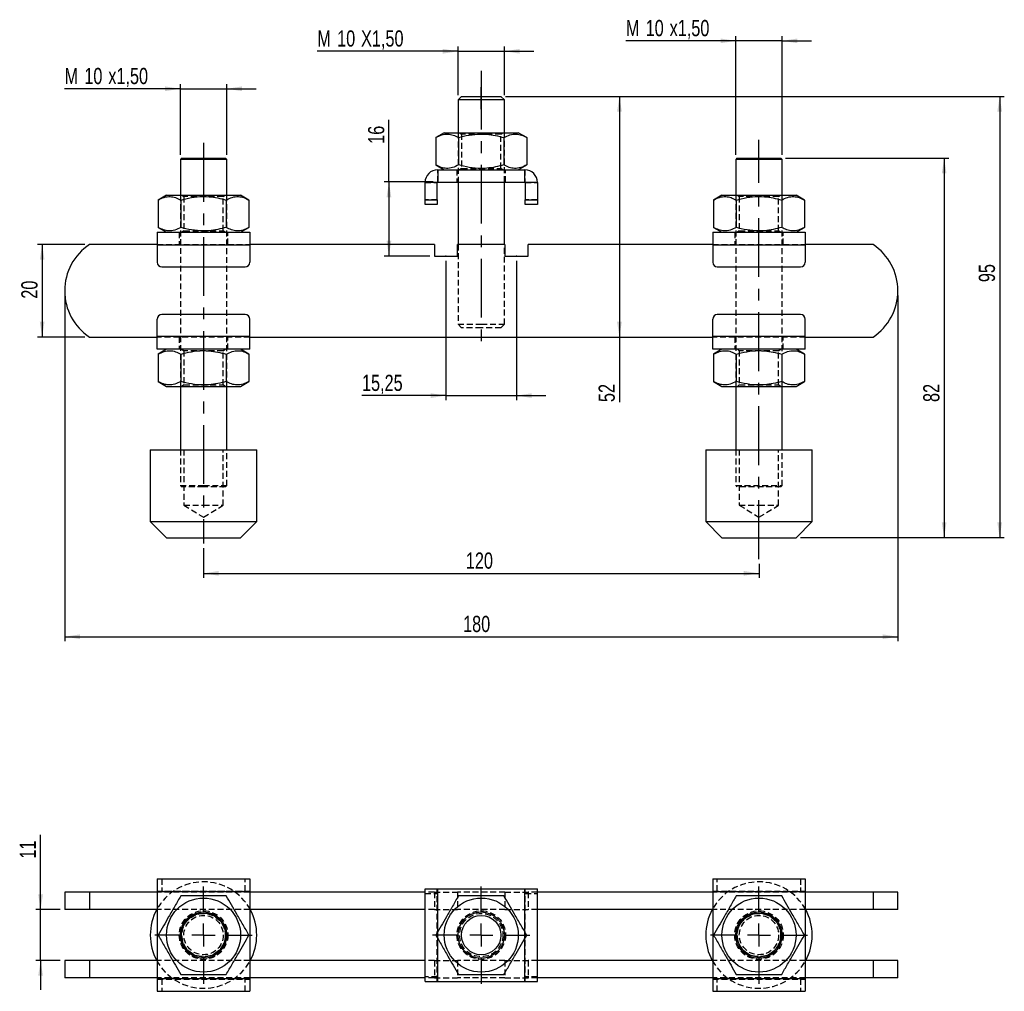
# Model space of a CAD drawing. Extents: x 28 to 414, y 64 to 274.
# Tile 1 of 2: x 28 to 241, y 64 to 274. Entities that reach past the tile are written whole.
import ezdxf

# ---------------------------------------------------------------- set-up
doc = ezdxf.new("R2010")
doc.units = 0
doc.header["$PDSIZE"] = -1
doc.linetypes.add('CENTERX2', pattern=[20.32, 12.7, -2.54, 2.54, -2.54])
doc.linetypes.add('HIDDEN', pattern=[1.905, 1.27, -0.635])
doc.layers.get('0').update_dxf_attribs({"linetype": 'CONTINUOUS'})
doc.layers.add('FORMATO', color=179, linetype='CONTINUOUS')
doc.styles.add('SLDTEXTSTYLE0', font='TXT', dxfattribs={"width": 0.75})
doc.dimstyles.new('SLDDIMSTYLE0', dxfattribs={"dimtxt": 3.5, "dimasz": 3.302, "dimexe": 0, "dimexo": 0.0625, "dimgap": 0.875, "dimtad": 1, "dimdec": 3, "dimrnd": 1e-09, "dimzin": 12, "dimtxsty": 'SLDTEXTSTYLE0', "dimsah": 1, "dimcen": 0.09, "dimazin": 3, "dimtfac": 1, "dimtdec": 3, "dimtmove": 0, "dimatfit": 3, "dimtolj": 1, "dimtzin": 12})
doc.dimstyles.new('SLDDIMSTYLE1', dxfattribs={"dimtxt": 3.5, "dimasz": 3.302, "dimexe": 0, "dimexo": 0.0625, "dimgap": 0.875, "dimtad": 1, "dimdec": 3, "dimrnd": 1e-09, "dimzin": 12, "dimtxsty": 'SLDTEXTSTYLE0', "dimsah": 1, "dimcen": 0.09, "dimazin": 3, "dimtfac": 1, "dimtdec": 3, "dimtofl": 0, "dimtmove": 0, "dimatfit": 3, "dimtolj": 1, "dimtzin": 12})
doc.dimstyles.new('SLDDIMSTYLE2', dxfattribs={"dimtxt": 3.5, "dimasz": 3.302, "dimexe": 0, "dimexo": 0.0625, "dimgap": 0.875, "dimtad": 1, "dimdec": 0, "dimrnd": 1e-09, "dimzin": 12, "dimtxsty": 'SLDTEXTSTYLE0', "dimsah": 1, "dimcen": 0.09, "dimazin": 3, "dimtfac": 1, "dimtofl": 0, "dimtmove": 0, "dimatfit": 3, "dimtolj": 1, "dimtzin": 12})

# ---------------------------------------------------------------- blocks, each defined once
blk = doc.blocks.new('_D')
at = {"layer": 'FORMATO'}
for p, q in [((120.21, 221.87), (120.21, 191.71)), ((135.46, 221.87), (135.46, 191.71)), ((120.21, 192.71), (102.07, 192.71)), ((120.21, 192.71), (135.46, 192.71)), ((135.46, 192.71), (141.81, 192.71))]:
    blk.add_line(p, q, dxfattribs=at)
for points in [[(120.21, 192.71), (116.91, 193.22), (116.91, 192.2)], [(135.46, 192.71), (138.76, 192.2), (138.76, 193.22)]]:
    blk.add_solid(points, dxfattribs=at)
at = {"layer": 'FORMATO', "insert": (102.07, 197.22), "char_height": 3.5, "attachment_point": 1, "style": 'SLDTEXTSTYLE0'}
blk.add_mtext('15,25', dxfattribs=at)
blk = doc.blocks.new('_D_1')
at = {"layer": 'FORMATO'}
for p, q in [((67.84, 159.75), (67.84, 153.31)), ((187.84, 156.39), (187.84, 153.31)), ((67.84, 154.31), (187.84, 154.31))]:
    blk.add_line(p, q, dxfattribs=at)
for points in [[(67.84, 154.31), (71.14, 153.8), (71.14, 154.82)], [(187.84, 154.31), (184.53, 154.82), (184.53, 153.8)]]:
    blk.add_solid(points, dxfattribs=at)
at = {"layer": 'FORMATO', "insert": (124.51, 158.82), "char_height": 3.5, "attachment_point": 1, "style": 'SLDTEXTSTYLE0'}
blk.add_mtext('120', dxfattribs=at)
blk = doc.blocks.new('_D_2')
at = {"layer": 'FORMATO'}
for p, q in [((37.84, 214.37), (37.84, 139.62)), ((217.84, 214.37), (217.84, 139.62)), ((37.84, 140.62), (217.84, 140.62))]:
    blk.add_line(p, q, dxfattribs=at)
for points in [[(37.84, 140.62), (41.14, 140.11), (41.14, 141.12)], [(217.84, 140.62), (214.53, 141.12), (214.53, 140.11)]]:
    blk.add_solid(points, dxfattribs=at)
at = {"layer": 'FORMATO', "insert": (123.91, 145.13), "char_height": 3.5, "attachment_point": 1, "style": 'SLDTEXTSTYLE0'}
blk.add_mtext('180', dxfattribs=at)
blk = doc.blocks.new('_D_3')
at = {"layer": 'FORMATO'}
for p, q in [((42.2, 225.37), (31.97, 225.37)), ((32.97, 225.37), (32.97, 205.37)), ((42.2, 205.37), (31.97, 205.37))]:
    blk.add_line(p, q, dxfattribs=at)
for points in [[(32.97, 225.37), (32.46, 222.06), (33.48, 222.06)], [(32.97, 205.37), (33.48, 208.67), (32.46, 208.67)]]:
    blk.add_solid(points, dxfattribs=at)
at = {"layer": 'FORMATO', "insert": (28.46, 213.65), "char_height": 3.5, "attachment_point": 1, "rotation": 90, "style": 'SLDTEXTSTYLE0'}
blk.add_mtext('20', dxfattribs=at)
blk = doc.blocks.new('_D_4')
at = {"layer": 'FORMATO'}
for p, q in [((122.84, 257.62), (122.84, 268.12)), ((132.84, 257.62), (132.84, 268.12)), ((122.84, 267.12), (92.41, 267.12)), ((122.84, 267.12), (132.84, 267.12)), ((132.84, 267.12), (139.19, 267.12))]:
    blk.add_line(p, q, dxfattribs=at)
for points in [[(122.84, 267.12), (119.53, 267.62), (119.53, 266.61)], [(132.84, 267.12), (136.14, 266.61), (136.14, 267.62)]]:
    blk.add_solid(points, dxfattribs=at)
at = {"layer": 'FORMATO', "char_height": 3.5, "attachment_point": 1, "style": 'SLDTEXTSTYLE0'}
for s, insert in [('M', (92.41, 271.63)), ('10', (96.7, 271.63)), ('X1,50', (101.87, 271.63))]:
    blk.add_mtext(s, dxfattribs=dict(at, insert=insert))
blk = doc.blocks.new('_D_5')
at = {"layer": 'FORMATO'}
for p, q in [((133.09, 257.37), (240.84, 257.37)), ((239.84, 257.37), (239.84, 162.02)), ((196.84, 162.02), (240.84, 162.02))]:
    blk.add_line(p, q, dxfattribs=at)
for points in [[(239.84, 257.37), (239.33, 254.06), (240.34, 254.06)], [(239.84, 162.02), (240.34, 165.32), (239.33, 165.32)]]:
    blk.add_solid(points, dxfattribs=at)
at = {"layer": 'FORMATO', "insert": (235.32, 217.23), "char_height": 3.5, "attachment_point": 1, "rotation": 90, "style": 'SLDTEXTSTYLE0'}
blk.add_mtext('95', dxfattribs=at)
blk = doc.blocks.new('_D_6')
at = {"layer": 'FORMATO'}
for p, q in [((107.89, 238.87), (107.89, 252.3)), ((117.44, 238.87), (106.89, 238.87)), ((107.89, 238.87), (107.89, 222.87)), ((116.71, 222.87), (106.89, 222.87))]:
    blk.add_line(p, q, dxfattribs=at)
for points in [[(107.89, 238.87), (107.38, 235.56), (108.4, 235.56)], [(107.89, 222.87), (108.4, 226.17), (107.38, 226.17)]]:
    blk.add_solid(points, dxfattribs=at)
at = {"layer": 'FORMATO', "insert": (103.38, 247.12), "char_height": 3.5, "attachment_point": 1, "rotation": 90, "style": 'SLDTEXTSTYLE0'}
blk.add_mtext('16', dxfattribs=at)
blk = doc.blocks.new('_D_7')
at = {"layer": 'FORMATO'}
for p, q in [((193.59, 244.02), (228.84, 244.02)), ((227.84, 244.02), (227.84, 162.02)), ((196.84, 162.02), (228.84, 162.02))]:
    blk.add_line(p, q, dxfattribs=at)
for points in [[(227.84, 244.02), (227.33, 240.71), (228.34, 240.71)], [(227.84, 162.02), (228.34, 165.32), (227.33, 165.32)]]:
    blk.add_solid(points, dxfattribs=at)
at = {"layer": 'FORMATO', "insert": (223.32, 191.33), "char_height": 3.5, "attachment_point": 1, "rotation": 90, "style": 'SLDTEXTSTYLE0'}
blk.add_mtext('82', dxfattribs=at)
blk = doc.blocks.new('_D_8')
at = {"layer": 'FORMATO'}
for p, q in [((62.84, 244.77), (62.84, 260.01)), ((72.84, 244.77), (72.84, 260.01)), ((62.84, 259.01), (37.8, 259.01)), ((62.84, 259.01), (72.84, 259.01)), ((72.84, 259.01), (79.19, 259.01))]:
    blk.add_line(p, q, dxfattribs=at)
for points in [[(62.84, 259.01), (59.53, 259.52), (59.53, 258.5)], [(72.84, 259.01), (76.14, 258.5), (76.14, 259.52)]]:
    blk.add_solid(points, dxfattribs=at)
at = {"layer": 'FORMATO', "char_height": 3.5, "attachment_point": 1, "style": 'SLDTEXTSTYLE0'}
for s, insert in [('M', (37.8, 263.52)), ('10', (42.08, 263.52)), ('x1,50', (47.26, 263.52))]:
    blk.add_mtext(s, dxfattribs=dict(at, insert=insert))
blk = doc.blocks.new('_D_9')
at = {"layer": 'FORMATO'}
for p, q in [((182.84, 244.77), (182.84, 270.37)), ((192.84, 244.77), (192.84, 270.37)), ((182.84, 269.37), (159.07, 269.37)), ((192.84, 269.37), (182.84, 269.37)), ((192.84, 269.37), (199.19, 269.37))]:
    blk.add_line(p, q, dxfattribs=at)
for points in [[(182.84, 269.37), (179.53, 269.87), (179.53, 268.86)], [(192.84, 269.37), (196.14, 268.86), (196.14, 269.87)]]:
    blk.add_solid(points, dxfattribs=at)
at = {"layer": 'FORMATO', "char_height": 3.5, "attachment_point": 1, "style": 'SLDTEXTSTYLE0'}
for s, insert in [('M', (159.07, 273.88)), ('10', (163.35, 273.88)), ('x1,50', (168.53, 273.88))]:
    blk.add_mtext(s, dxfattribs=dict(at, insert=insert))
blk = doc.blocks.new('_D_10')
at = {"layer": 'FORMATO'}
for p, q in [((133.09, 257.37), (158.69, 257.37)), ((157.69, 257.37), (157.69, 205.37)), ((157.69, 205.37), (157.69, 191.32))]:
    blk.add_line(p, q, dxfattribs=at)
for points in [[(157.69, 257.37), (157.18, 254.06), (158.2, 254.06)], [(157.69, 205.37), (158.2, 208.67), (157.18, 208.67)]]:
    blk.add_solid(points, dxfattribs=at)
at = {"layer": 'FORMATO', "insert": (153.18, 191.32), "char_height": 3.5, "attachment_point": 1, "rotation": 90, "style": 'SLDTEXTSTYLE0'}
blk.add_mtext('52', dxfattribs=at)
blk = doc.blocks.new('_D_11')
at = {"layer": 'FORMATO'}
for p, q in [((32.63, 81.65), (32.63, 97.82)), ((36.84, 81.65), (31.63, 81.65)), ((32.63, 70.65), (32.63, 81.65)), ((36.84, 70.65), (31.63, 70.65)), ((32.63, 70.65), (32.63, 64.3))]:
    blk.add_line(p, q, dxfattribs=at)
for points in [[(32.63, 81.65), (33.14, 84.95), (32.12, 84.95)], [(32.63, 70.65), (32.12, 67.35), (33.14, 67.35)]]:
    blk.add_solid(points, dxfattribs=at)
at = {"layer": 'FORMATO', "insert": (28.12, 92.65), "char_height": 3.5, "attachment_point": 1, "rotation": 90, "style": 'SLDTEXTSTYLE0'}
blk.add_mtext('11', dxfattribs=at)
blk = doc.blocks.new('SW_CENTERMARKSYMBOL_0')
at = {"layer": 'FORMATO', "color": 0}
for p, q in [((0, 5), (0, 10.5)), ((0, 0), (0, 2.5)), ((-5, 0), (-10.5, 0)), ((0, 0), (-2.5, 0)), ((0, 0), (0, -2.5)), ((0, 0), (2.5, 0)), ((5, 0), (10.5, 0)), ((0, -5), (0, -10.5))]:
    blk.add_line(p, q, dxfattribs=at)
blk = doc.blocks.new('SW_CENTERMARKSYMBOL_1')
at = {"layer": 'FORMATO', "color": 0}
for p, q in [((0, 5), (0, 10.5)), ((0, 0), (0, 2.5)), ((-5, 0), (-10.5, 0)), ((0, 0), (-2.5, 0)), ((0, 0), (0, -2.5)), ((0, 0), (2.5, 0)), ((5, 0), (10.5, 0)), ((0, -5), (0, -10.5))]:
    blk.add_line(p, q, dxfattribs=at)
blk = doc.blocks.new('SW_CENTERMARKSYMBOL_2')
at = {"layer": 'FORMATO', "color": 0}
for p, q in [((0, 5), (0, 10.5)), ((0, 0), (0, 2.5)), ((-5, 0), (-10.5, 0)), ((0, 0), (-2.5, 0)), ((0, 0), (0, -2.5)), ((0, 0), (2.5, 0)), ((5, 0), (10.5, 0)), ((0, -5), (0, -10.5))]:
    blk.add_line(p, q, dxfattribs=at)

msp = doc.modelspace()

# ---------------------------------------------------------------- linework, layer by layer
at = {"color": 7, "linetype": 'CONTINUOUS'}
for p, q in [((123.5851, 257.3657), (122.8351, 256.6157)), ((122.8351, 256.6157), (122.8351, 249.5157)), ((127.8351, 256.6157), (122.8351, 256.6157)), ((123.5851, 257.3657), (127.8351, 257.3657)), ((127.8351, 257.3657), (132.0851, 257.3657)), ((132.8351, 256.6157), (127.8351, 256.6157)), ((132.8351, 256.6157), (132.0851, 257.3657)), ((132.8351, 249.5157), (132.8351, 256.6157)), ((119.8351, 249.5157), (118.0201, 248.4679)), ((119.8351, 249.5157), (135.8351, 249.5157)), ((137.65, 248.4679), (135.8351, 249.5157)), ((118.0201, 248.4679), (118.0201, 242.5636)), ((122.9276, 248.4679), (122.9276, 242.5636)), ((132.7426, 248.4679), (132.7426, 242.5636)), ((137.65, 248.4679), (137.65, 242.5636)), ((63.0851, 244.0157), (62.8351, 243.7657)), ((62.8351, 243.7657), (62.8351, 236.0157)), ((67.8351, 243.7657), (62.8351, 243.7657)), ((63.0851, 244.0157), (67.8351, 244.0157)), ((67.8351, 244.0157), (72.5851, 244.0157)), ((72.8351, 243.7657), (67.8351, 243.7657)), ((72.8351, 243.7657), (72.5851, 244.0157)), ((72.8351, 236.0157), (72.8351, 243.7657)), ((118.0201, 242.5636), (119.8351, 241.5157)), ((135.8351, 241.5157), (137.65, 242.5636)), ((183.0851, 244.0157), (182.8351, 243.7657)), ((182.8351, 243.7657), (182.8351, 236.0157)), ((192.8351, 243.7657), (182.8351, 243.7657)), ((183.0851, 244.0157), (192.5851, 244.0157)), ((192.8351, 243.7657), (192.5851, 244.0157)), ((192.8351, 236.0157), (192.8351, 243.7657)), ((118.4351, 241.5157), (118.4351, 238.8657)), ((118.4351, 241.5157), (137.2351, 241.5157)), ((137.2351, 238.8657), (137.2351, 241.5157)), ((118.3351, 238.7657), (115.6851, 238.7657)), ((115.6851, 235.0157), (115.6851, 238.7657)), ((118.3351, 235.0157), (118.3351, 238.7657)), ((118.4351, 238.8657), (137.2351, 238.8657)), ((122.8351, 238.8657), (122.8351, 225.3657)), ((132.8351, 225.3657), (132.8351, 238.8657)), ((139.9851, 238.7657), (137.3351, 238.7657)), ((137.3351, 238.7657), (137.3351, 235.0157)), ((139.9851, 238.7657), (139.9851, 235.0157)), ((59.8351, 236.0157), (58.0201, 234.9679)), ((58.0201, 234.9679), (58.0201, 229.0636)), ((59.8351, 236.0157), (75.8351, 236.0157)), ((62.9276, 234.9679), (62.9276, 229.0636)), ((72.7426, 234.9679), (72.7426, 229.0636)), ((77.65, 234.9679), (75.8351, 236.0157)), ((77.65, 234.9679), (77.65, 229.0636)), ((115.6851, 234.0157), (115.6851, 235.0157)), ((115.6851, 235.0157), (118.3351, 235.0157)), ((118.3351, 234.0157), (115.6851, 234.0157)), ((118.3351, 235.0157), (118.3351, 234.0157)), ((137.3351, 234.0157), (137.3351, 235.0157)), ((137.3351, 235.0157), (139.9851, 235.0157)), ((139.9851, 234.0157), (137.3351, 234.0157)), ((139.9851, 235.0157), (139.9851, 234.0157)), ((179.8351, 236.0157), (178.0201, 234.9679)), ((178.0201, 234.9679), (178.0201, 229.0636)), ((179.8351, 236.0157), (195.8351, 236.0157)), ((182.9276, 234.9679), (182.9276, 229.0636)), ((192.7426, 234.9679), (192.7426, 229.0636)), ((197.65, 234.9679), (195.8351, 236.0157)), ((197.65, 234.9679), (197.65, 229.0636)), ((57.8351, 228.0157), (57.8351, 225.2657)), ((57.8351, 228.0157), (77.8351, 228.0157)), ((58.0201, 229.0636), (59.8351, 228.0157)), ((75.8351, 228.0157), (77.65, 229.0636)), ((77.8351, 228.0157), (77.8351, 225.2657)), ((177.8351, 228.0157), (177.8351, 225.2657)), ((177.8351, 228.0157), (197.8351, 228.0157)), ((178.0201, 229.0636), (179.8351, 228.0157)), ((195.8351, 228.0157), (197.65, 229.0636)), ((197.8351, 228.0157), (197.8351, 225.2657)), ((57.8351, 225.3657), (43.2018, 225.3657)), ((57.8351, 225.2657), (57.8351, 221.5157)), ((57.8351, 225.2657), (77.8351, 225.2657)), ((117.7101, 225.3657), (77.8351, 225.3657)), ((77.8351, 225.2657), (77.8351, 221.5157)), ((117.7101, 225.3657), (117.7101, 222.8657)), ((122.7101, 222.8657), (122.7101, 225.3657)), ((132.9601, 225.3657), (122.7101, 225.3657)), ((132.9601, 225.3657), (132.9601, 222.8657)), ((177.8351, 225.3657), (137.9601, 225.3657)), ((137.9601, 222.8657), (137.9601, 225.3657)), ((177.8351, 225.2657), (197.8351, 225.2657)), ((177.8351, 225.2657), (177.8351, 221.5157)), ((212.4683, 225.3657), (197.8351, 225.3657)), ((197.8351, 225.2657), (197.8351, 221.5157)), ((117.7101, 222.8657), (122.7101, 222.8657)), ((132.9601, 222.8657), (137.9601, 222.8657)), ((58.8351, 220.5157), (76.8351, 220.5157)), ((178.8351, 220.5157), (196.8351, 220.5157)), ((57.8351, 205.4657), (57.8351, 209.2157)), ((76.8351, 210.2157), (58.8351, 210.2157)), ((77.8351, 205.4657), (77.8351, 209.2157)), ((177.8351, 205.4657), (177.8351, 209.2157)), ((196.8351, 210.2157), (178.8351, 210.2157)), ((197.8351, 205.4657), (197.8351, 209.2157)), ((43.2018, 205.3657), (57.8351, 205.3657)), ((77.8351, 205.4657), (57.8351, 205.4657)), ((57.8351, 202.7157), (57.8351, 205.4657)), ((77.8351, 202.7157), (77.8351, 205.4657)), ((77.8351, 205.3657), (177.8351, 205.3657)), ((197.8351, 205.4657), (177.8351, 205.4657)), ((177.8351, 202.7157), (177.8351, 205.4657)), ((197.8351, 202.7157), (197.8351, 205.4657)), ((197.8351, 205.3657), (212.4683, 205.3657)), ((77.8351, 202.7157), (57.8351, 202.7157)), ((59.8351, 202.7157), (58.0201, 201.6679)), ((77.65, 201.6679), (75.8351, 202.7157)), ((197.8351, 202.7157), (177.8351, 202.7157)), ((179.8351, 202.7157), (178.0201, 201.6679)), ((197.65, 201.6679), (195.8351, 202.7157)), ((58.0201, 201.6679), (58.0201, 195.7636)), ((62.9276, 201.6679), (62.9276, 195.7636)), ((72.7426, 201.6679), (72.7426, 195.7636)), ((77.65, 201.6679), (77.65, 195.7636)), ((178.0201, 201.6679), (178.0201, 195.7636)), ((182.9276, 201.6679), (182.9276, 195.7636)), ((192.7426, 201.6679), (192.7426, 195.7636)), ((197.65, 201.6679), (197.65, 195.7636)), ((58.0201, 195.7636), (59.8351, 194.7157)), ((75.8351, 194.7157), (77.65, 195.7636)), ((178.0201, 195.7636), (179.8351, 194.7157)), ((195.8351, 194.7157), (197.65, 195.7636)), ((59.8351, 194.7157), (75.8351, 194.7157)), ((62.8351, 194.7157), (62.8351, 181.0157)), ((72.8351, 181.0157), (72.8351, 194.7157)), ((179.8351, 194.7157), (195.8351, 194.7157)), ((182.8351, 194.7157), (182.8351, 181.0157)), ((192.8351, 181.0157), (192.8351, 194.7157)), ((56.3351, 181.0157), (56.3351, 165.5157)), ((56.3351, 181.0157), (79.3351, 181.0157)), ((79.3351, 165.5157), (79.3351, 181.0157)), ((176.3351, 181.0157), (176.3351, 165.5157)), ((176.3351, 181.0157), (199.3351, 181.0157)), ((199.3351, 165.5157), (199.3351, 181.0157)), ((56.3351, 165.5157), (59.8351, 162.0157)), ((56.3351, 165.5157), (79.3351, 165.5157)), ((75.8351, 162.0157), (79.3351, 165.5157)), ((176.3351, 165.5157), (179.8351, 162.0157)), ((176.3351, 165.5157), (199.3351, 165.5157)), ((195.8351, 162.0157), (199.3351, 165.5157)), ((59.8351, 162.0157), (75.8351, 162.0157)), ((179.8351, 162.0157), (195.8351, 162.0157)), ((57.8351, 88.2984), (77.8351, 88.2984)), ((57.8351, 88.2984), (57.8351, 85.5484)), ((77.8351, 88.2984), (77.8351, 85.5484)), ((177.8351, 88.2984), (197.8351, 88.2984)), ((177.8351, 88.2984), (177.8351, 85.5484)), ((197.8351, 88.2984), (197.8351, 85.5484)), ((37.8351, 85.3984), (37.8351, 81.6484)), ((43.2018, 85.3984), (37.8351, 85.3984)), ((43.2018, 85.3984), (43.2018, 81.6484)), ((57.8351, 85.3984), (43.2018, 85.3984)), ((57.8351, 85.5484), (77.8351, 85.5484)), ((57.8351, 85.5484), (57.8351, 66.7484)), ((77.8351, 85.5484), (77.8351, 66.7484)), ((115.6851, 85.3984), (77.8351, 85.3984)), ((115.6851, 66.1484), (115.6851, 86.1484)), ((115.6851, 86.1484), (118.4351, 86.1484)), ((118.4351, 86.1484), (137.2351, 86.1484)), ((137.2351, 86.1484), (139.9851, 86.1484)), ((139.9851, 66.1484), (139.9851, 86.1484)), ((177.8351, 85.3984), (139.9851, 85.3984)), ((177.8351, 85.5484), (197.8351, 85.5484)), ((177.8351, 85.5484), (177.8351, 66.7484)), ((197.8351, 85.5484), (197.8351, 66.7484)), ((212.4683, 85.3984), (197.8351, 85.3984)), ((212.4683, 85.3984), (212.4683, 81.6484)), ((217.8351, 85.3984), (212.4683, 85.3984)), ((217.8351, 81.6484), (217.8351, 85.3984)), ((43.2018, 81.6484), (37.8351, 81.6484)), ((57.8351, 81.6484), (43.2018, 81.6484)), ((115.6851, 81.6484), (77.8351, 81.6484)), ((177.8351, 81.6484), (139.9851, 81.6484)), ((212.4683, 81.6484), (197.8351, 81.6484)), ((217.8351, 81.6484), (212.4683, 81.6484)), ((37.8351, 70.6484), (37.8351, 66.8984)), ((43.2018, 70.6484), (37.8351, 70.6484)), ((43.2018, 70.6484), (43.2018, 66.8984)), ((57.8351, 70.6484), (43.2018, 70.6484)), ((115.6851, 70.6484), (77.8351, 70.6484)), ((177.8351, 70.6484), (139.9851, 70.6484)), ((212.4683, 70.6484), (197.8351, 70.6484)), ((212.4683, 70.6484), (212.4683, 66.8984)), ((217.8351, 70.6484), (212.4683, 70.6484)), ((217.8351, 66.8984), (217.8351, 70.6484)), ((43.2018, 66.8984), (37.8351, 66.8984)), ((57.8351, 66.8984), (43.2018, 66.8984)), ((57.8351, 66.7484), (77.8351, 66.7484)), ((57.8351, 66.7484), (57.8351, 63.9984)), ((115.6851, 66.8984), (77.8351, 66.8984)), ((77.8351, 66.7484), (77.8351, 63.9984)), ((115.6851, 66.1484), (118.4351, 66.1484)), ((118.4351, 66.1484), (137.2351, 66.1484)), ((137.2351, 66.1484), (139.9851, 66.1484)), ((177.8351, 66.8984), (139.9851, 66.8984)), ((177.8351, 66.7484), (197.8351, 66.7484)), ((177.8351, 66.7484), (177.8351, 63.9984)), ((212.4683, 66.8984), (197.8351, 66.8984)), ((197.8351, 66.7484), (197.8351, 63.9984)), ((217.8351, 66.8984), (212.4683, 66.8984)), ((57.8351, 63.9984), (77.8351, 63.9984)), ((177.8351, 63.9984), (197.8351, 63.9984))]:
    msp.add_line(p, q, dxfattribs=at)
at = {"color": 7, "linetype": 'HIDDEN'}
for p, q in [((122.8351, 249.5157), (122.8351, 238.8657)), ((123.1618, 249.5157), (123.5851, 249.2194)), ((132.0851, 249.2194), (123.5851, 249.2194)), ((123.5851, 249.2194), (123.5851, 241.8121)), ((132.0851, 249.2194), (132.5083, 249.5157)), ((132.0851, 241.8121), (132.0851, 249.2194)), ((132.8351, 238.8657), (132.8351, 249.5157)), ((118.4351, 238.8657), (118.4351, 241.5157)), ((122.5851, 241.5157), (122.5851, 238.8657)), ((123.5851, 241.8121), (123.1618, 241.5157)), ((123.5851, 241.8121), (132.0851, 241.8121)), ((132.5083, 241.5157), (132.0851, 241.8121)), ((133.0851, 238.8657), (133.0851, 241.5157)), ((137.2351, 241.5157), (137.2351, 238.8657)), ((115.6851, 238.7657), (118.3351, 238.7657)), ((137.3351, 238.7657), (139.9851, 238.7657)), ((62.8351, 236.0157), (62.8351, 194.7157)), ((63.1618, 236.0157), (63.5851, 235.7194)), ((72.0851, 235.7194), (63.5851, 235.7194)), ((63.5851, 235.7194), (63.5851, 228.3121)), ((72.0851, 235.7194), (72.5083, 236.0157)), ((72.0851, 228.3121), (72.0851, 235.7194)), ((72.8351, 194.7157), (72.8351, 236.0157)), ((118.3351, 235.0157), (115.6851, 235.0157)), ((139.9851, 235.0157), (137.3351, 235.0157)), ((182.8351, 236.0157), (182.8351, 194.7157)), ((183.1618, 236.0157), (183.5851, 235.7194)), ((192.0851, 235.7194), (183.5851, 235.7194)), ((183.5851, 235.7194), (183.5851, 228.3121)), ((192.0851, 235.7194), (192.5083, 236.0157)), ((192.0851, 228.3121), (192.0851, 235.7194)), ((192.8351, 194.7157), (192.8351, 236.0157)), ((62.5851, 228.0157), (62.5851, 225.3657)), ((63.5851, 228.3121), (63.1618, 228.0157)), ((63.5851, 228.3121), (72.0851, 228.3121)), ((72.5083, 228.0157), (72.0851, 228.3121)), ((73.0851, 225.3657), (73.0851, 228.0157)), ((182.5851, 228.0157), (182.5851, 225.3657)), ((183.5851, 228.3121), (183.1618, 228.0157)), ((183.5851, 228.3121), (192.0851, 228.3121)), ((192.5083, 228.0157), (192.0851, 228.3121)), ((193.0851, 225.3657), (193.0851, 228.0157)), ((57.8351, 225.3657), (77.8351, 225.3657)), ((57.8351, 225.2657), (77.8351, 225.2657)), ((122.8351, 225.3657), (122.8351, 208.1157)), ((132.8351, 208.1157), (132.8351, 225.3657)), ((177.8351, 225.3657), (197.8351, 225.3657)), ((177.8351, 225.2657), (197.8351, 225.2657)), ((122.8351, 208.1157), (127.8351, 208.1157)), ((122.8351, 208.1157), (123.5851, 207.3657)), ((127.8351, 207.3657), (123.5851, 207.3657)), ((127.8351, 208.1157), (132.8351, 208.1157)), ((132.0851, 207.3657), (127.8351, 207.3657)), ((132.0851, 207.3657), (132.8351, 208.1157)), ((77.8351, 205.4657), (57.8351, 205.4657)), ((77.8351, 205.3657), (57.8351, 205.3657)), ((62.5851, 205.3657), (62.5851, 202.7157)), ((73.0851, 202.7157), (73.0851, 205.3657)), ((197.8351, 205.4657), (177.8351, 205.4657)), ((197.8351, 205.3657), (177.8351, 205.3657)), ((182.5851, 205.3657), (182.5851, 202.7157)), ((193.0851, 202.7157), (193.0851, 205.3657)), ((63.1618, 202.7157), (63.5851, 202.4194)), ((72.0851, 202.4194), (63.5851, 202.4194)), ((63.5851, 202.4194), (63.5851, 195.0121)), ((72.0851, 202.4194), (72.5083, 202.7157)), ((72.0851, 195.0121), (72.0851, 202.4194)), ((183.1618, 202.7157), (183.5851, 202.4194)), ((192.0851, 202.4194), (183.5851, 202.4194)), ((183.5851, 202.4194), (183.5851, 195.0121)), ((192.0851, 202.4194), (192.5083, 202.7157)), ((192.0851, 195.0121), (192.0851, 202.4194)), ((63.5851, 195.0121), (63.1618, 194.7157)), ((63.5851, 195.0121), (72.0851, 195.0121)), ((72.5083, 194.7157), (72.0851, 195.0121)), ((183.5851, 195.0121), (183.1618, 194.7157)), ((183.5851, 195.0121), (192.0851, 195.0121)), ((192.5083, 194.7157), (192.0851, 195.0121)), ((62.8351, 181.0157), (62.8351, 173.2657)), ((63.5851, 181.0157), (63.5851, 169.0157)), ((72.0851, 169.0157), (72.0851, 181.0157)), ((72.8351, 173.2657), (72.8351, 181.0157)), ((182.8351, 181.0157), (182.8351, 173.2657)), ((183.5851, 181.0157), (183.5851, 169.0157)), ((192.0851, 169.0157), (192.0851, 181.0157)), ((192.8351, 173.2657), (192.8351, 181.0157)), ((62.8351, 173.2657), (67.8351, 173.2657)), ((62.8351, 173.2657), (63.0851, 173.0157)), ((67.8351, 173.0157), (63.0851, 173.0157)), ((67.8351, 173.2657), (72.8351, 173.2657)), ((72.5851, 173.0157), (67.8351, 173.0157)), ((72.5851, 173.0157), (72.8351, 173.2657)), ((182.8351, 173.2657), (192.8351, 173.2657)), ((182.8351, 173.2657), (183.0851, 173.0157)), ((192.5851, 173.0157), (183.0851, 173.0157)), ((192.5851, 173.0157), (192.8351, 173.2657)), ((63.5851, 169.0157), (67.8351, 169.0157)), ((63.5851, 169.0157), (67.8351, 166.4621)), ((67.8351, 169.0157), (72.0851, 169.0157)), ((67.8351, 166.4621), (72.0851, 169.0157)), ((183.5851, 169.0157), (187.8351, 169.0157)), ((183.5851, 169.0157), (187.8351, 166.4621)), ((187.8351, 169.0157), (192.0851, 169.0157)), ((187.8351, 166.4621), (192.0851, 169.0157)), ((58.8351, 88.2984), (58.8351, 85.6484)), ((76.8351, 85.6484), (76.8351, 88.2984)), ((178.8351, 85.6484), (178.8351, 88.2984)), ((196.8351, 88.2984), (196.8351, 85.6484)), ((57.8351, 85.6484), (77.8351, 85.6484)), ((77.8351, 85.5484), (57.8351, 85.5484)), ((77.8351, 85.3984), (57.8351, 85.3984)), ((117.7101, 85.3984), (115.6851, 85.3984)), ((115.6851, 85.1484), (118.3351, 85.1484)), ((117.7101, 85.3984), (117.7101, 81.6484)), ((117.7101, 85.3984), (122.7101, 85.3984)), ((118.3351, 66.1484), (118.3351, 86.1484)), ((118.4351, 66.1484), (118.4351, 86.1484)), ((122.7101, 85.3984), (122.7101, 81.6484)), ((132.9601, 85.3984), (122.7101, 85.3984)), ((132.9601, 85.3984), (132.9601, 81.6484)), ((132.9601, 85.3984), (137.9601, 85.3984)), ((137.2351, 66.1484), (137.2351, 86.1484)), ((137.3351, 66.1484), (137.3351, 86.1484)), ((137.3351, 85.1484), (139.9851, 85.1484)), ((139.9851, 85.3984), (137.9601, 85.3984)), ((137.9601, 85.3984), (137.9601, 81.6484)), ((177.8351, 85.6484), (197.8351, 85.6484)), ((177.8351, 85.5484), (197.8351, 85.5484)), ((197.8351, 85.3984), (177.8351, 85.3984)), ((77.8351, 81.6484), (57.8351, 81.6484)), ((117.7101, 81.6484), (115.6851, 81.6484)), ((117.7101, 81.6484), (122.7101, 81.6484)), ((132.9601, 81.6484), (122.7101, 81.6484)), ((132.9601, 81.6484), (137.9601, 81.6484)), ((139.9851, 81.6484), (137.9601, 81.6484)), ((197.8351, 81.6484), (177.8351, 81.6484)), ((118.4351, 75.4296), (118.4351, 76.8671)), ((137.2351, 75.4296), (137.2351, 76.8671)), ((77.8351, 70.6484), (57.8351, 70.6484)), ((117.7101, 70.6484), (115.6851, 70.6484)), ((117.7101, 70.6484), (117.7101, 66.8984)), ((117.7101, 70.6484), (122.7101, 70.6484)), ((122.7101, 70.6484), (122.7101, 66.8984)), ((132.9601, 70.6484), (122.7101, 70.6484)), ((132.9601, 70.6484), (132.9601, 66.8984)), ((132.9601, 70.6484), (137.9601, 70.6484)), ((137.9601, 70.6484), (137.9601, 66.8984)), ((139.9851, 70.6484), (137.9601, 70.6484)), ((197.8351, 70.6484), (177.8351, 70.6484)), ((77.8351, 66.8984), (57.8351, 66.8984)), ((77.8351, 66.7484), (57.8351, 66.7484)), ((57.8351, 66.6484), (77.8351, 66.6484)), ((58.8351, 66.6484), (58.8351, 63.9984)), ((76.8351, 63.9984), (76.8351, 66.6484)), ((118.3351, 67.1484), (115.6851, 67.1484)), ((117.7101, 66.8984), (115.6851, 66.8984)), ((117.7101, 66.8984), (122.7101, 66.8984)), ((132.9601, 66.8984), (122.7101, 66.8984)), ((132.9601, 66.8984), (137.9601, 66.8984)), ((139.9851, 67.1484), (137.3351, 67.1484)), ((139.9851, 66.8984), (137.9601, 66.8984)), ((197.8351, 66.8984), (177.8351, 66.8984)), ((177.8351, 66.7484), (197.8351, 66.7484)), ((177.8351, 66.6484), (197.8351, 66.6484)), ((178.8351, 63.9984), (178.8351, 66.6484)), ((196.8351, 66.6484), (196.8351, 63.9984))]:
    msp.add_line(p, q, dxfattribs=at)
at = {"color": 8, "linetype": 'CONTINUOUS'}
for p, q in [((118.4351, 76.8671), (118.4351, 86.1484)), ((137.2351, 76.8671), (137.2351, 86.1484)), ((118.4351, 66.1484), (118.4351, 75.4296)), ((137.2351, 66.1484), (137.2351, 75.4296))]:
    msp.add_line(p, q, dxfattribs=at)
at = {"color": 7, "linetype": 'CONTINUOUS'}
for centre, radius in [((67.8351, 76.1484), 8), ((127.8351, 76.1484), 8), ((187.8351, 76.1484), 8), ((67.8351, 76.1484), 5), ((67.8351, 76.1484), 4.75), ((127.8351, 76.1484), 5), ((187.8351, 76.1484), 5), ((187.8351, 76.1484), 4.75), ((127.8351, 76.1484), 4.25)]:
    msp.add_circle(centre, radius, dxfattribs=at)
at = {"color": 7, "linetype": 'HIDDEN'}
for centre, radius in [((67.8351, 76.1484), 5.25), ((127.8351, 76.1484), 5.25), ((187.8351, 76.1484), 5.25), ((67.8351, 76.1484), 4.6733), ((67.8351, 76.1484), 4.25), ((127.8351, 76.1484), 4.6733), ((187.8351, 76.1484), 4.6733), ((187.8351, 76.1484), 4.25)]:
    msp.add_circle(centre, radius, dxfattribs=at)
at = {"color": 7, "linetype": 'CONTINUOUS'}
for centre, radius, start, end in [((118.4351, 238.7657), 2.75, 90, 180), ((137.2351, 238.7657), 2.75, 0, 90), ((118.4351, 238.7657), 0.1, 90, 180), ((137.2351, 238.7657), 0.1, 0, 90), ((49.8351, 215.3657), 12, 123.55731, 236.44269), ((205.8351, 215.3657), 12, 303.55731, 56.44269), ((58.8351, 221.5157), 1, 180, 270), ((76.8351, 221.5157), 1, 270, 0), ((178.8351, 221.5157), 1, 180, 270), ((196.8351, 221.5157), 1, 270, 0), ((58.8351, 209.2157), 1, 90, 180), ((76.8351, 209.2157), 1, 0, 90), ((178.8351, 209.2157), 1, 90, 180), ((196.8351, 209.2157), 1, 0, 90), ((67.8351, 76.1484), 11.5, 151.428122, 180), ((67.8351, 76.1484), 11.5, 331.428122, 28.571878), ((187.8351, 76.1484), 11.5, 151.428122, 180), ((187.8351, 76.1484), 11.5, 331.428122, 28.571878), ((67.8351, 76.1484), 11.5, 180, 208.571878), ((187.8351, 76.1484), 11.5, 180, 208.571878)]:
    msp.add_arc(centre, radius, start, end, dxfattribs=at)
at = {"color": 7, "linetype": 'HIDDEN'}
for centre, start, end in [((67.8351, 76.1484), 28.571878, 151.428122), ((187.8351, 76.1484), 28.571878, 151.428122), ((67.8351, 76.1484), 208.571878, 331.428122), ((187.8351, 76.1484), 208.571878, 331.428122)]:
    msp.add_arc(centre, 11.5, start, end, dxfattribs=at)
at = {"color": 7, "linetype": 'CONTINUOUS'}
for points, knots in [([(118.0201, 248.4679), (118.4461, 248.6871), (119.3072, 249.1305), (120.583, 249.2926), (121.8026, 249.0546), (122.5503, 248.6646), (122.9276, 248.4679)], [0, 0, 0, 0, 0.2646049, 0.53494772, 0.76534311, 1, 1, 1, 1]), ([(122.9276, 248.4679), (123.2838, 248.5656), (124.445, 248.8843), (126.4826, 249.2355), (128.8103, 249.2486), (130.9108, 248.9543), (132.1297, 248.6306), (132.7426, 248.4679)], [0, 0, 0, 0, 0.11125789, 0.36275086, 0.62031534, 0.80911477, 1, 1, 1, 1]), ([(132.7426, 248.4679), (133.1685, 248.6871), (134.0296, 249.1305), (135.3054, 249.2926), (136.5251, 249.0546), (137.2728, 248.6646), (137.65, 248.4679)], [0, 0, 0, 0, 0.26460499, 0.53494776, 0.76534316, 1, 1, 1, 1]), ([(122.9276, 242.5636), (122.5017, 242.3443), (121.6406, 241.901), (120.3647, 241.7388), (119.1451, 241.9769), (118.3974, 242.3668), (118.0201, 242.5636)], [0, 0, 0, 0, 0.26460498, 0.53494776, 0.76534315, 1, 1, 1, 1]), ([(132.7426, 242.5636), (132.136, 242.4024), (130.9171, 242.0785), (128.8378, 241.7858), (126.5044, 241.7936), (124.4655, 242.1416), (123.2837, 242.4659), (122.9276, 242.5636)], [0, 0, 0, 0, 0.18896427, 0.37968235, 0.63081992, 0.88874253, 1, 1, 1, 1]), ([(137.65, 242.5636), (137.2241, 242.3443), (136.363, 241.901), (135.0872, 241.7388), (133.8675, 241.9769), (133.1198, 242.3668), (132.7426, 242.5636)], [0, 0, 0, 0, 0.2646049, 0.53494772, 0.76534311, 1, 1, 1, 1]), ([(58.0201, 234.9679), (58.4461, 235.1871), (59.3072, 235.6305), (60.583, 235.7926), (61.8026, 235.5546), (62.5503, 235.1646), (62.9276, 234.9679)], [0, 0, 0, 0, 0.264604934, 0.534947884, 0.765343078, 1, 1, 1, 1]), ([(62.9276, 234.9679), (63.2838, 235.0656), (64.445, 235.3843), (66.4826, 235.7355), (68.8103, 235.7486), (70.9108, 235.4543), (72.1297, 235.1306), (72.7426, 234.9679)], [0, 0, 0, 0, 0.11125784, 0.36275066, 0.62031532, 0.80911448, 1, 1, 1, 1]), ([(72.7426, 234.9679), (73.1685, 235.1871), (74.0296, 235.6305), (75.3054, 235.7926), (76.5251, 235.5546), (77.2728, 235.1646), (77.65, 234.9679)], [0, 0, 0, 0, 0.26460491, 0.53494775, 0.76534319, 1, 1, 1, 1]), ([(178.0201, 234.9679), (178.4461, 235.1871), (179.3072, 235.6305), (180.583, 235.7926), (181.8026, 235.5546), (182.5503, 235.1646), (182.9276, 234.9679)], [0, 0, 0, 0, 0.26460485, 0.53494771, 0.76534317, 1, 1, 1, 1]), ([(182.9276, 234.9679), (183.2838, 235.0656), (184.445, 235.3843), (186.4826, 235.7355), (188.8103, 235.7486), (190.9108, 235.4543), (192.1297, 235.1306), (192.7426, 234.9679)], [0, 0, 0, 0, 0.1112582, 0.36275102, 0.62031531, 0.80911521, 1, 1, 1, 1]), ([(192.7426, 234.9679), (193.1685, 235.1871), (194.0296, 235.6305), (195.3054, 235.7926), (196.5251, 235.5546), (197.2728, 235.1646), (197.65, 234.9679)], [0, 0, 0, 0, 0.26460499, 0.53494755, 0.7653431, 1, 1, 1, 1]), ([(62.9276, 229.0636), (62.5017, 228.8443), (61.6406, 228.401), (60.3647, 228.2388), (59.1451, 228.4769), (58.3974, 228.8668), (58.0201, 229.0636)], [0, 0, 0, 0, 0.264605, 0.53494756, 0.76534312, 1, 1, 1, 1]), ([(72.7426, 229.0636), (72.136, 228.9024), (70.9171, 228.5785), (68.8378, 228.2858), (66.5044, 228.2936), (64.4655, 228.6416), (63.2837, 228.9659), (62.9276, 229.0636)], [0, 0, 0, 0, 0.18896436, 0.37968237, 0.63082003, 0.88874259, 1, 1, 1, 1]), ([(77.65, 229.0636), (77.2241, 228.8443), (76.363, 228.401), (75.0872, 228.2388), (73.8675, 228.4769), (73.1198, 228.8668), (72.7426, 229.0636)], [0, 0, 0, 0, 0.26460485, 0.53494772, 0.76534319, 1, 1, 1, 1]), ([(182.9276, 229.0636), (182.5017, 228.8443), (181.6406, 228.401), (180.3647, 228.2388), (179.1451, 228.4769), (178.3974, 228.8668), (178.0201, 229.0636)], [0, 0, 0, 0, 0.26460491, 0.53494776, 0.76534321, 1, 1, 1, 1]), ([(192.7426, 229.0636), (192.136, 228.9024), (190.9171, 228.5785), (188.8378, 228.2858), (186.5044, 228.2936), (184.4655, 228.6416), (183.2837, 228.9659), (182.9276, 229.0636)], [0, 0, 0, 0, 0.18896399, 0.37968238, 0.63081967, 0.88874223, 1, 1, 1, 1]), ([(197.65, 229.0636), (197.2241, 228.8443), (196.363, 228.401), (195.0872, 228.2388), (193.8675, 228.4769), (193.1198, 228.8668), (192.7426, 229.0636)], [0, 0, 0, 0, 0.26460494, 0.53494789, 0.7653431, 1, 1, 1, 1]), ([(58.0201, 201.6679), (58.4461, 201.8871), (59.3072, 202.3305), (60.583, 202.4926), (61.8026, 202.2546), (62.5503, 201.8646), (62.9276, 201.6679)], [0, 0, 0, 0, 0.26460494, 0.53494791, 0.76534314, 1, 1, 1, 1]), ([(62.9276, 201.6679), (63.2838, 201.7656), (64.445, 202.0842), (66.4826, 202.4355), (68.8103, 202.4486), (70.9108, 202.1543), (72.1297, 201.8306), (72.7426, 201.6679)], [0, 0, 0, 0, 0.11125777, 0.362750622, 0.620315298, 0.809114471, 1, 1, 1, 1]), ([(72.7426, 201.6679), (73.1685, 201.8871), (74.0296, 202.3305), (75.3054, 202.4926), (76.5251, 202.2546), (77.2728, 201.8646), (77.65, 201.6679)], [0, 0, 0, 0, 0.26460492, 0.53494778, 0.76534325, 1, 1, 1, 1]), ([(178.0201, 201.6679), (178.4461, 201.8871), (179.3072, 202.3305), (180.583, 202.4926), (181.8026, 202.2546), (182.5503, 201.8646), (182.9276, 201.6679)], [0, 0, 0, 0, 0.26460486, 0.53494774, 0.76534323, 1, 1, 1, 1]), ([(182.9276, 201.6679), (183.2838, 201.7656), (184.445, 202.0842), (186.4826, 202.4355), (188.8103, 202.4486), (190.9108, 202.1543), (192.1297, 201.8306), (192.7426, 201.6679)], [0, 0, 0, 0, 0.11125813, 0.36275098, 0.62031528, 0.8091152, 1, 1, 1, 1]), ([(192.7426, 201.6679), (193.1685, 201.8871), (194.0296, 202.3305), (195.3054, 202.4926), (196.5251, 202.2546), (197.2728, 201.8646), (197.65, 201.6679)], [0, 0, 0, 0, 0.264605, 0.53494758, 0.76534316, 1, 1, 1, 1]), ([(62.9276, 195.7636), (62.5017, 195.5443), (61.6406, 195.101), (60.3647, 194.9388), (59.1451, 195.1769), (58.3974, 195.5668), (58.0201, 195.7636)], [0, 0, 0, 0, 0.26460497, 0.53494754, 0.7653431, 1, 1, 1, 1]), ([(72.7426, 195.7636), (72.136, 195.6024), (70.9171, 195.2785), (68.8378, 194.9858), (66.5044, 194.9936), (64.4655, 195.3416), (63.2837, 195.6659), (62.9276, 195.7636)], [0, 0, 0, 0, 0.18896435, 0.37968237, 0.63082002, 0.88874257, 1, 1, 1, 1]), ([(77.65, 195.7636), (77.2241, 195.5443), (76.363, 195.101), (75.0872, 194.9388), (73.8675, 195.1769), (73.1198, 195.5668), (72.7426, 195.7636)], [0, 0, 0, 0, 0.26460483, 0.5349477, 0.76534317, 1, 1, 1, 1]), ([(182.9276, 195.7636), (182.5017, 195.5443), (181.6406, 195.101), (180.3647, 194.9388), (179.1451, 195.1769), (178.3974, 195.5668), (178.0201, 195.7636)], [0, 0, 0, 0, 0.26460489, 0.53494774, 0.76534319, 1, 1, 1, 1]), ([(192.7426, 195.7636), (192.136, 195.6024), (190.9171, 195.2785), (188.8378, 194.9858), (186.5044, 194.9936), (184.4655, 195.3416), (183.2837, 195.6659), (182.9276, 195.7636)], [0, 0, 0, 0, 0.18896399, 0.37968238, 0.63081966, 0.88874221, 1, 1, 1, 1]), ([(197.65, 195.7636), (197.2241, 195.5443), (196.363, 195.101), (195.0872, 194.9388), (193.8675, 195.1769), (193.1198, 195.5668), (192.7426, 195.7636)], [0, 0, 0, 0, 0.264604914, 0.534947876, 0.765343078, 1, 1, 1, 1]), ([(62.9276, 84.6484), (62.5017, 83.9106), (61.6406, 82.4191), (60.3647, 80.2093), (59.1451, 78.0969), (58.3974, 76.8018), (58.0201, 76.1484)], [0, 0, 0, 0, 0.26460499, 0.53494755, 0.7653431, 1, 1, 1, 1]), ([(72.7426, 84.6484), (72.136, 84.6484), (70.9171, 84.6484), (68.8378, 84.6484), (66.5044, 84.6484), (64.4655, 84.6484), (63.2837, 84.6484), (62.9276, 84.6484)], [0, 0, 0, 0, 0.18896435, 0.37968238, 0.63082004, 0.88874259, 1, 1, 1, 1]), ([(77.65, 76.1484), (77.2241, 76.8861), (76.363, 78.3776), (75.0872, 80.5874), (73.8675, 82.6998), (73.1198, 83.9949), (72.7426, 84.6484)], [0, 0, 0, 0, 0.26460485, 0.53494771, 0.76534317, 1, 1, 1, 1]), ([(122.9276, 84.6484), (122.5017, 83.9106), (121.6406, 82.4191), (120.3647, 80.2093), (119.1451, 78.0969), (118.3974, 76.8018), (118.0201, 76.1484)], [0, 0, 0, 0, 0.264604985, 0.534947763, 0.765343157, 1, 1, 1, 1]), ([(132.7426, 84.6484), (132.136, 84.6484), (130.9171, 84.6484), (128.8378, 84.6484), (126.5044, 84.6484), (124.4655, 84.6484), (123.2837, 84.6484), (122.9276, 84.6484)], [0, 0, 0, 0, 0.18896427, 0.37968236, 0.63081992, 0.88874253, 1, 1, 1, 1]), ([(137.65, 76.1484), (137.2241, 76.8861), (136.363, 78.3776), (135.0872, 80.5874), (133.8675, 82.6998), (133.1198, 83.9949), (132.7426, 84.6484)], [0, 0, 0, 0, 0.2646049, 0.53494772, 0.76534311, 1, 1, 1, 1]), ([(182.9276, 84.6484), (182.5017, 83.9106), (181.6406, 82.4191), (180.3647, 80.2093), (179.1451, 78.0969), (178.3974, 76.8018), (178.0201, 76.1484)], [0, 0, 0, 0, 0.264604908, 0.53494775, 0.765343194, 1, 1, 1, 1]), ([(192.7426, 84.6484), (192.136, 84.6484), (190.9171, 84.6484), (188.8378, 84.6484), (186.5044, 84.6484), (184.4655, 84.6484), (183.2837, 84.6484), (182.9276, 84.6484)], [0, 0, 0, 0, 0.18896399, 0.37968239, 0.63081967, 0.88874223, 1, 1, 1, 1]), ([(197.65, 76.1484), (197.2241, 76.8861), (196.363, 78.3776), (195.0872, 80.5874), (193.8675, 82.6998), (193.1198, 83.9949), (192.7426, 84.6484)], [0, 0, 0, 0, 0.26460493, 0.53494788, 0.76534308, 1, 1, 1, 1]), ([(58.0201, 76.1484), (58.4461, 75.4106), (59.3072, 73.9191), (60.583, 71.7093), (61.8026, 69.5969), (62.5503, 68.3018), (62.9276, 67.6484)], [0, 0, 0, 0, 0.264604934, 0.534947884, 0.765343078, 1, 1, 1, 1]), ([(72.7426, 67.6484), (73.1685, 68.3861), (74.0296, 69.8776), (75.3054, 72.0874), (76.5251, 74.1998), (77.2728, 75.4949), (77.65, 76.1484)], [0, 0, 0, 0, 0.26460491, 0.53494775, 0.76534319, 1, 1, 1, 1]), ([(118.0201, 76.1484), (118.4461, 75.4106), (119.3072, 73.9191), (120.583, 71.7093), (121.8026, 69.5969), (122.5503, 68.3018), (122.9276, 67.6484)], [0, 0, 0, 0, 0.2646049, 0.53494772, 0.76534311, 1, 1, 1, 1]), ([(132.7426, 67.6484), (133.1685, 68.3861), (134.0296, 69.8776), (135.3054, 72.0874), (136.5251, 74.1998), (137.2728, 75.4949), (137.65, 76.1484)], [0, 0, 0, 0, 0.26460499, 0.53494776, 0.76534316, 1, 1, 1, 1]), ([(178.0201, 76.1484), (178.4461, 75.4106), (179.3072, 73.9191), (180.583, 71.7093), (181.8026, 69.5969), (182.5503, 68.3018), (182.9276, 67.6484)], [0, 0, 0, 0, 0.26460485, 0.53494771, 0.76534317, 1, 1, 1, 1]), ([(192.7426, 67.6484), (193.1685, 68.3861), (194.0296, 69.8776), (195.3054, 72.0874), (196.5251, 74.1998), (197.2728, 75.4949), (197.65, 76.1484)], [0, 0, 0, 0, 0.26460499, 0.53494755, 0.7653431, 1, 1, 1, 1]), ([(62.9276, 67.6484), (63.2838, 67.6484), (64.445, 67.6484), (66.4826, 67.6484), (68.8103, 67.6484), (70.9108, 67.6484), (72.1297, 67.6484), (72.7426, 67.6484)], [0, 0, 0, 0, 0.11125784, 0.36275066, 0.62031532, 0.80911448, 1, 1, 1, 1]), ([(122.9276, 67.6484), (123.2838, 67.6484), (124.445, 67.6484), (126.4826, 67.6484), (128.8103, 67.6484), (130.9108, 67.6484), (132.1297, 67.6484), (132.7426, 67.6484)], [0, 0, 0, 0, 0.11125789, 0.36275086, 0.62031534, 0.80911477, 1, 1, 1, 1]), ([(182.9276, 67.6484), (183.2838, 67.6484), (184.445, 67.6484), (186.4826, 67.6484), (188.8103, 67.6484), (190.9108, 67.6484), (192.1297, 67.6484), (192.7426, 67.6484)], [0, 0, 0, 0, 0.1112582, 0.36275102, 0.62031531, 0.80911521, 1, 1, 1, 1])]:
    msp.add_open_spline(points, degree=3, knots=knots, dxfattribs=at)
at = {"layer": 'FORMATO', "linetype": 'CENTERX2'}
for p, q in [((127.8351, 262.8993), (127.8351, 202.6803)), ((127.8351, 254.6157), (127.8351, 259.3657)), ((67.8351, 247.2994), (67.8351, 160.7451)), ((187.8351, 157.3903), (187.8351, 247.9703))]:
    msp.add_line(p, q, dxfattribs=at)
at = {"layer": 'FORMATO'}
for p in [(120.2101, 222.8657), (135.4601, 222.8657)]:
    msp.add_point(p, dxfattribs=at)

# ---------------------------------------------------------------- block references
for name, p in [('SW_CENTERMARKSYMBOL_0', (67.8351, 76.1484)), ('SW_CENTERMARKSYMBOL_1', (127.8351, 76.1484)), ('SW_CENTERMARKSYMBOL_2', (187.8351, 76.1484))]:
    msp.add_blockref(name, p, dxfattribs=at)

# ---------------------------------------------------------------- dimensions: what is measured, and where the dimension line sits
for base, p1, p2, text, picture, middle in [((182.8351, 269.3657), (192.8351, 243.7657), (182.8351, 243.7657), 'M<>x1,50', '_D_9', (169.4415, 269.3657)), ((132.8351, 267.1157), (122.8351, 256.6157), (132.8351, 256.6157), 'M<>X1,50', '_D_4', (103.0883, 267.1157)), ((72.8351, 259.0129), (62.8351, 243.7657), (72.8351, 243.7657), 'M<>x1,50', '_D_8', (48.1731, 259.0129))]:
    dim = msp.add_linear_dim(base=base, p1=p1, p2=p2, text=text, dimstyle='SLDDIMSTYLE0', dxfattribs=at)
    dim.commit()
    dim.dimension.update_dxf_attribs({"geometry": picture, "text_midpoint": middle, "dimtype": 160})
for base, p1, p2, dimstyle, picture, middle in [((239.8351, 162.0157), (132.0851, 257.3657), (195.8351, 162.0157), 'SLDDIMSTYLE2', '_D_5', (239.8351, 219.8209)), ((157.69, 205.3657), (132.0851, 257.3657), (212.4683, 205.3657), 'SLDDIMSTYLE1', '_D_10', (157.69, 193.9074)), ((107.8924, 222.8657), (118.4351, 238.8657), (117.7101, 222.8657), 'SLDDIMSTYLE1', '_D_6', (107.8924, 249.7104)), ((227.8351, 162.0157), (192.5851, 244.0157), (195.8351, 162.0157), 'SLDDIMSTYLE1', '_D_7', (227.8351, 193.9192)), ((32.9713, 205.3657), (43.2018, 225.3657), (43.2018, 205.3657), 'SLDDIMSTYLE1', '_D_3', (32.9713, 216.2361)), ((32.6292, 81.6484), (37.8351, 70.6484), (37.8351, 81.6484), 'SLDDIMSTYLE0', '_D_11', (32.6292, 95.2369))]:
    dim = msp.add_linear_dim(base=base, p1=p1, p2=p2, angle=90, dimstyle=dimstyle, dxfattribs=at)
    dim.commit()
    dim.dimension.update_dxf_attribs({"geometry": picture, "text_midpoint": middle, "dimtype": 160})
for base, p1, p2, dimstyle, picture, middle in [((135.4601, 192.7103), (120.2101, 222.8657), (135.4601, 222.8657), 'SLDDIMSTYLE0', '_D', (107.8924, 192.7103)), ((217.8351, 140.6157), (37.8351, 215.3657), (217.8351, 215.3657), 'SLDDIMSTYLE1', '_D_2', (127.7893, 140.6157)), ((187.8351, 154.3104), (67.8351, 160.7451), (187.8351, 157.3903), 'SLDDIMSTYLE1', '_D_1', (128.394, 154.3104))]:
    dim = msp.add_linear_dim(base=base, p1=p1, p2=p2, dimstyle=dimstyle, dxfattribs=at)
    dim.commit()
    dim.dimension.update_dxf_attribs({"geometry": picture, "text_midpoint": middle, "dimtype": 160})

doc.saveas('drawing.dxf')
